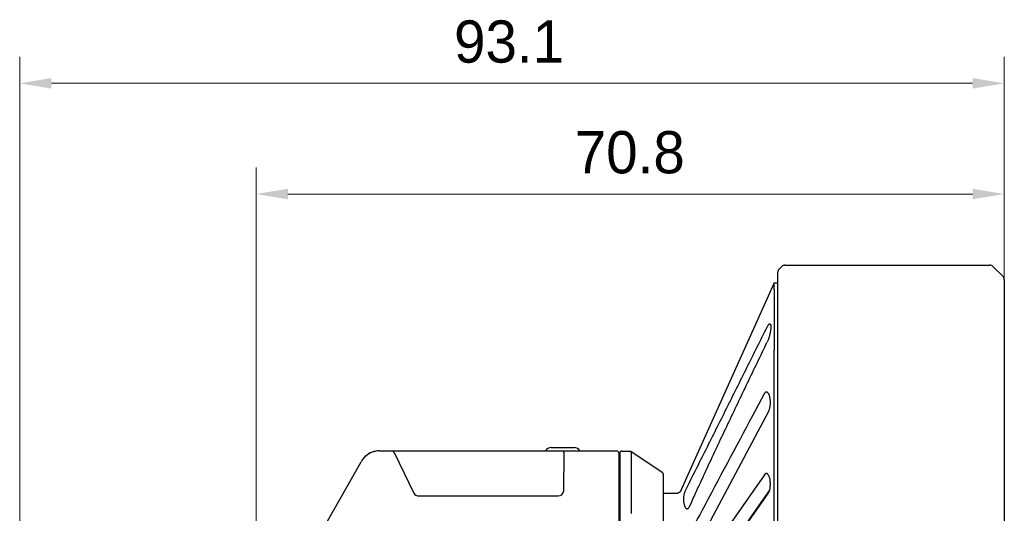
# Model space of a CAD drawing. Header units: millimetres. Extents: x 75 to 555, y 37 to 392.
# Tile 7 of 10: x 246 to 339, y 254 to 301. Entities that reach past the tile are written whole.
import ezdxf

# ---------------------------------------------------------------- set-up
doc = ezdxf.new("R2010")
doc.units = ezdxf.units.MM
doc.header["$LTSCALE"] = 32.67
doc.header["$PDMODE"] = 3
doc.header["$PDSIZE"] = 8
doc.layers.get('0').update_dxf_attribs({"linetype": 'CONTINUOUS'})
doc.layers.get('Defpoints').update_dxf_attribs({"linetype": 'CONTINUOUS'})
doc.layers.add('00_COMPONENTS', color=7, linetype='CONTINUOUS')
doc.layers.add('51__DRAFT_DIMS', color=7, linetype='CONTINUOUS')
doc.styles.add('尺寸值样式', font='兰亭黑 GBK.TTF', dxfattribs={"height": 4})
doc.dimstyles.new('1直线标注', dxfattribs={"dimtxt": 4, "dimasz": 3, "dimexe": 2.5, "dimexo": 0, "dimtad": 1, "dimdec": 1, "dimdsep": 46, "dimtxsty": '尺寸值样式', "dimcen": 0, "dimclrd": 8, "dimclre": 8, "dimclrt": 7, "dimadec": 0, "dimazin": 0, "dimtp": 0.001, "dimtm": 0.001, "dimtfac": 1, "dimtdec": 1, "dimtmove": 0, "dimatfit": 0, "dimldrblk": '_FILLED', "dimfxl": 1, "dimtolj": 1, "dimlwd": 15, "dimlwe": 15, "dimarcsym": 0})

# ---------------------------------------------------------------- blocks, each defined once
blk = doc.blocks.new('*D8')
at = {"layer": '51__DRAFT_DIMS', "color": 8, "lineweight": 15}
for p, q in [((245.523, 184.378), (245.523, 297.451)), ((338.668, 268.068), (338.668, 297.451)), ((248.523, 294.951), (335.668, 294.951))]:
    blk.add_line(p, q, dxfattribs=at)
at = {"layer": '51__DRAFT_DIMS', "color": 8}
for points in [[(248.523, 295.451), (248.523, 294.451), (245.523, 294.951)], [(335.668, 294.451), (335.668, 295.451), (338.668, 294.951)]]:
    blk.add_solid(points, dxfattribs=at)
at = {"layer": 'Defpoints', "color": 0}
for p in [(338.668, 294.951), (338.668, 268.068), (245.523, 184.378)]:
    blk.add_point(p, dxfattribs=at)
at = {"layer": '51__DRAFT_DIMS', "color": 7, "insert": (291.817, 300.91), "char_height": 4, "attachment_point": 2, "line_spacing_factor": 0.9, "style": '尺寸值样式'}
blk.add_mtext('\\A1;93.1', dxfattribs=at)
blk = doc.blocks.new('_FILLED')
at = {"color": 0, "linetype": 'ByBlock'}
blk.add_solid([(0, 0), (-1, 0.167), (-1, -0.167)], dxfattribs=at)
blk = doc.blocks.new('*D9')
at = {"layer": '51__DRAFT_DIMS', "color": 8, "lineweight": 15}
for p, q in [((267.893, 240.175), (267.893, 286.965)), ((338.668, 268.068), (338.668, 286.965)), ((335.668, 284.465), (270.893, 284.465))]:
    blk.add_line(p, q, dxfattribs=at)
at = {"layer": '51__DRAFT_DIMS', "color": 8}
for points in [[(270.893, 284.965), (270.893, 283.965), (267.893, 284.465)], [(335.668, 283.965), (335.668, 284.965), (338.668, 284.465)]]:
    blk.add_solid(points, dxfattribs=at)
at = {"layer": 'Defpoints', "color": 0}
for p in [(267.893, 284.465), (338.668, 268.068), (267.893, 240.175)]:
    blk.add_point(p, dxfattribs=at)
at = {"layer": '51__DRAFT_DIMS', "color": 7, "insert": (303.236, 290.424), "char_height": 4, "attachment_point": 2, "line_spacing_factor": 0.9, "style": '尺寸值样式'}
blk.add_mtext('\\A1;70.8', dxfattribs=at)

msp = doc.modelspace()

# ---------------------------------------------------------------- linework, layer by layer
at = {"layer": '00_COMPONENTS'}
for p, q in [((317.3601, 277.345), (317.6258, 277.6107)), ((317.9086, 277.7278), (337.3023, 277.7278)), ((338.5508, 276.645), (337.5851, 277.6107)), ((317.2429, 188.3877), (317.2429, 277.0621)), ((316.8975, 276.0643), (308.6074, 257.5673)), ((316.8975, 276.0643), (316.8975, 276.0644)), ((316.8975, 276.0644), (317.2429, 276.0584)), ((338.6679, 276.3621), (338.6679, 189.0877)), ((315.9516, 265.5292), (314.88, 263.5176)), ((308.8855, 249.8189), (316.3824, 263.8947)), ((279.5603, 260.1249), (301.9929, 260.1249)), ((279.5704, 260.1499), (301.1429, 260.1499)), ((280.9405, 259.9913), (282.8242, 256.1259)), ((295.8018, 260.4499), (297.9841, 260.4499)), ((297.0142, 259.9913), (296.9601, 256.277)), ((301.1429, 260.1249), (301.1429, 260.1499)), ((302.1929, 259.9249), (302.1929, 172.3249)), ((302.2929, 259.9214), (302.2929, 172.3285)), ((302.4964, 260.1214), (303.3418, 260.1066)), ((303.3426, 260.1061), (306.3039, 258.1319)), ((303.3588, 259.981), (303.3608, 259.981)), ((303.3608, 259.981), (303.3608, 254.2195)), ((272.8455, 250.3035), (277.8189, 259.1085)), ((306.3929, 257.9655), (306.3929, 174.2843)), ((308.6074, 257.5673), (308.0795, 256.3897)), ((315.9851, 257.8752), (308.4919, 247.1987)), ((307.9275, 256.1989), (307.9147, 256.1895)), ((307.9387, 256.2078), (307.9269, 256.1985)), ((307.9498, 256.2169), (307.9386, 256.2076)), ((307.9605, 256.2264), (307.9496, 256.2168)), ((307.9707, 256.2359), (307.96, 256.2259)), ((307.9804, 256.2455), (307.9699, 256.2352)), ((307.9897, 256.2551), (307.9795, 256.2445)), ((307.9985, 256.2648), (307.9886, 256.254)), ((308.0068, 256.2745), (307.9973, 256.2635)), ((308.0148, 256.2842), (308.0056, 256.2731)), ((308.0223, 256.2938), (308.0136, 256.2827)), ((308.0294, 256.3034), (308.0212, 256.2923)), ((308.0362, 256.313), (308.0283, 256.3019)), ((308.0425, 256.3224), (308.0351, 256.3114)), ((308.0485, 256.3317), (308.0414, 256.3208)), ((308.0541, 256.3409), (308.0474, 256.33)), ((308.0751, 256.3803), (308.0714, 256.3727)), ((308.0795, 256.3897), (308.0751, 256.3803)), ((308.0802, 256.3913), (308.0767, 256.3837)), ((310.0703, 247.1987), (316.472, 256.4279)), ((283.288, 255.8661), (296.4595, 255.866)), ((307.6246, 256.0967), (306.3929, 256.0967)), ((307.6481, 256.0973), (307.6291, 256.0967)), ((308.8463, 245.4353), (316.3395, 256.1118))]:
    msp.add_line(p, q, dxfattribs=at)
for points in [[(307.9157, 256.1902), (307.9019, 256.1807), (307.8885, 256.172), (307.8745, 256.1637), (307.8599, 256.1555), (307.8446, 256.1477), (307.8288, 256.1403), (307.8125, 256.1333), (307.7957, 256.1269), (307.7784, 256.1209), (307.7608, 256.1156), (307.7428, 256.1109), (307.7247, 256.1068), (307.7063, 256.1034), (307.6878, 256.1007), (307.6693, 256.0987), (307.6507, 256.0974), (307.6323, 256.0967), (307.6246, 256.0967)], [(307.9035, 256.1817), (307.8908, 256.1735), (307.8776, 256.1655), (307.864, 256.1578), (307.8499, 256.1504), (307.8353, 256.1433), (307.8203, 256.1366), (307.8049, 256.1303), (307.789, 256.1245), (307.7727, 256.1191), (307.756, 256.1143), (307.7389, 256.1099), (307.7214, 256.1062), (307.7036, 256.103), (307.6854, 256.1004), (307.6669, 256.0985), (307.6481, 256.0973)], [(308.0714, 256.3727), (308.0673, 256.3647), (308.0629, 256.3565), (308.0581, 256.3479), (308.053, 256.3391)], [(308.0767, 256.3837), (308.0729, 256.3757), (308.0687, 256.3674), (308.0642, 256.3588), (308.0593, 256.35), (308.0541, 256.3409)]]:
    msp.add_lwpolyline(points, dxfattribs=at)
for centre, radius, start, end in [((317.9086, 277.3278), 0.4, 90.000601, 134.998166), ((337.3023, 277.3278), 0.4, 45.000571, 89.999215), ((317.6429, 277.0621), 0.4, 135.000238, 180.000484), ((338.2679, 276.3621), 0.4, 0.000431, 45.000348), ((279.5603, 258.1249), 2, 90, 150.540825), ((279.5704, 258.1949), 1.955, 90, 132.959719), ((295.8018, 259.8249), 0.625, 90, 148.667749), ((297.9841, 259.8249), 0.625, 31.332251, 90), ((301.9929, 259.9249), 0.2, 0, 90), ((302.4929, 259.9214), 0.2, 89, 180), ((303.6927, 260.0461), 0.3402, 189.680907, 191.033323), ((302.0929, 258.8215), 0.2, 300.006681, 0), ((306.1929, 257.9655), 0.2, 0, 56.309932)]:
    msp.add_arc(centre, radius, start, end, dxfattribs=at)
for centre, major_axis, ratio, start_param, end_param in [((280.929, 259.8249), (-0.1006, 0.2991), 0.2320744, -1.060659, -0.0778652), ((296.9989, 259.8249), (0.0115, 0.3), 0.0356562, -0.9814241, 0.0013697), ((304.052, 259.8316), (0.6893, -0.1655), 0.3078775, -3.0678203, -2.9724774), ((296.4595, 256.282), (0.5006, 0), 0.8309707, 4.7123855, 6.2710886), ((283.288, 256.2821), (0.5004, 0), 0.8314424, -2.7566242, -1.5707998)]:
    msp.add_ellipse(centre, major_axis=major_axis, ratio=ratio, start_param=start_param, end_param=end_param, dxfattribs=at)
for points, knots in [([(316.9147, 275.2873), (316.9145, 275.345), (316.9117, 275.454), (316.9031, 275.5859), (316.8964, 275.6814), (316.8927, 275.7452), (316.8903, 275.8035), (316.8888, 275.8562), (316.8881, 275.9031), (316.8882, 275.9441), (316.889, 275.9791), (316.8904, 276.0081), (316.8923, 276.0309), (316.8941, 276.0461), (316.8955, 276.0551), (316.8963, 276.0596), (316.897, 276.0625), (316.8973, 276.0639), (316.8975, 276.0643)], [0, 0, 0, 0, 0.222398, 0.4202936, 0.509394, 0.5915604, 0.6665881, 0.7343225, 0.7946175, 0.8473424, 0.8923916, 0.9296837, 0.9591541, 0.9807435, 0.9885631, 0.9943862, 0.9982019, 1, 1, 1, 1]), ([(316.9143, 269.8396), (316.9157, 270.2936), (316.9152, 270.9745), (316.9143, 271.8825), (316.9141, 272.5634), (316.9145, 273.2444), (316.9157, 274.1523), (316.9162, 274.8333), (316.9147, 275.2873)], [0, 0, 0, 0, 0.2499986, 0.3750002, 0.5000006, 0.6249999, 0.7499983, 1, 1, 1, 1]), ([(316.4775, 272.1789), (316.4833, 272.1789), (316.4952, 272.177), (316.5117, 272.168), (316.5262, 272.1532), (316.539, 272.1331), (316.55, 272.1075), (316.5632, 272.0634), (316.574, 271.9949), (316.579, 271.8987), (316.5766, 271.7857), (316.5668, 271.6589), (316.5498, 271.5214), (316.5262, 271.3768), (316.4869, 271.1793), (316.427, 270.9395), (316.3542, 270.7116), (316.2903, 270.5475), (316.2573, 270.4731), (316.2404, 270.4384)], [0, 0, 0, 0, 0.0095331, 0.0193508, 0.0303553, 0.0432043, 0.0583019, 0.0758688, 0.1186973, 0.1716552, 0.2338826, 0.3040236, 0.3804019, 0.4611663, 0.5444117, 0.7109641, 0.8665601, 0.9366591, 1, 1, 1, 1]), ([(316.2561, 271.9194), (316.2747, 271.9568), (316.303, 272.0094), (316.3444, 272.0723), (316.3729, 272.1096), (316.4006, 272.1394), (316.4326, 272.1661), (316.4603, 272.1789), (316.4775, 272.1789)], [0, 0, 0, 0, 0.356515, 0.5086167, 0.6422938, 0.7572853, 0.8540162, 1, 1, 1, 1]), ([(308.5096, 256.3975), (308.8347, 257.0436), (309.4834, 258.3363), (310.4553, 260.2756), (311.4251, 262.2155), (312.3933, 264.1558), (313.3604, 266.0963), (314.6485, 268.6837), (315.6123, 270.6253), (316.2552, 271.9194)], [0, 0, 0, 0, 0.1250774, 0.2501278, 0.3751517, 0.5001525, 0.6251371, 0.7501068, 1, 1, 1, 1]), ([(308.9219, 254.9166), (309.2116, 255.5673), (309.7988, 256.8667), (310.6951, 258.8103), (311.6033, 260.7516), (312.8263, 263.3386), (314.3709, 266.5683), (315.6161, 269.1485), (316.2404, 270.4384)], [0, 0, 0, 0, 0.1245152, 0.2492555, 0.3741585, 0.4991818, 0.7494795, 1, 1, 1, 1]), ([(316.9051, 267.9641), (316.9044, 268.0508), (316.901, 268.2233), (316.8945, 268.48), (316.8905, 268.7317), (316.8902, 268.9373), (316.8918, 269.0975), (316.8937, 269.2137), (316.8969, 269.3268), (316.9026, 269.4709), (316.9106, 269.6413), (316.9141, 269.7753), (316.9143, 269.8396)], [0, 0, 0, 0, 0.138626, 0.2759236, 0.4105616, 0.5412378, 0.6046941, 0.6666906, 0.7270787, 0.7857157, 0.8971794, 1, 1, 1, 1]), ([(316.9096, 197.4857), (316.9073, 197.6693), (316.9055, 198.0364), (316.9077, 198.587), (316.9097, 199.1376), (316.9094, 199.6882), (316.9087, 200.2388), (316.9086, 200.7894), (316.9088, 201.34), (316.9089, 202.0742), (316.9088, 202.9919), (316.9088, 204.0931), (316.9088, 205.1943), (316.9088, 206.6626), (316.9088, 208.498), (316.9088, 210.7004), (316.9088, 212.9029), (316.9088, 215.8395), (316.9088, 219.5102), (316.9088, 223.9151), (316.9088, 228.32), (316.9088, 232.7249), (316.9088, 237.1298), (316.9088, 241.5347), (316.9088, 245.9396), (316.9088, 249.6104), (316.9088, 252.547), (316.9088, 254.7494), (316.9088, 256.9519), (316.9088, 259.1543), (316.9088, 260.9897), (316.9088, 262.458), (316.9087, 263.3757), (316.909, 264.1099), (316.9091, 264.6605), (316.9086, 265.2111), (316.908, 265.7617), (316.9085, 266.3123), (316.9107, 266.7712), (316.9115, 267.1382), (316.911, 267.4135), (316.9087, 267.6888), (316.9059, 267.8723), (316.9051, 267.9641)], [0, 0, 0, 0, 0.0078125, 0.015625, 0.0234375, 0.03125, 0.0390625, 0.046875, 0.0546875, 0.0625, 0.078125, 0.09375, 0.109375, 0.125, 0.15625, 0.1875, 0.21875, 0.25, 0.3125, 0.375, 0.4375, 0.5, 0.5625, 0.625, 0.6875, 0.75, 0.78125, 0.8125, 0.84375, 0.875, 0.90625, 0.921875, 0.9375, 0.9453125, 0.953125, 0.9609375, 0.96875, 0.9765625, 0.984375, 0.9882813, 0.9921875, 0.9960938, 1, 1, 1, 1]), ([(316.1681, 265.7119), (316.1487, 265.7119), (316.1071, 265.7028), (316.0498, 265.6652), (315.9964, 265.6058), (315.9662, 265.5567), (315.9516, 265.5292)], [0, 0, 0, 0, 0.1965144, 0.4187645, 0.6837752, 1, 1, 1, 1]), ([(316.3824, 263.8947), (316.3995, 263.9268), (316.4312, 263.9982), (316.4695, 264.1161), (316.5008, 264.25), (316.5323, 264.4498), (316.5473, 264.7125), (316.5316, 264.9751), (316.4999, 265.1748), (316.4687, 265.3085), (316.4306, 265.4265), (316.3868, 265.5262), (316.3382, 265.6062), (316.2855, 265.6654), (316.2287, 265.7029), (316.1874, 265.7119), (316.1681, 265.7119)], [0, 0, 0, 0, 0.0553142, 0.1183632, 0.1883619, 0.2640704, 0.425665, 0.5872382, 0.6629182, 0.7328726, 0.7958478, 0.8510365, 0.8981584, 0.9375983, 0.9706729, 1, 1, 1, 1]), ([(314.88, 263.5176), (313.2732, 260.5015), (311.1303, 256.4803), (308.9881, 252.4587), (308.4526, 251.4533)], [0, 0, 0, 0, 0.7500058, 1, 1, 1, 1]), ([(303.3573, 259.9889), (303.3547, 260.0043), (303.3524, 260.0263), (303.3506, 260.0539), (303.3496, 260.0705), (303.3486, 260.084), (303.3473, 260.0945), (303.3457, 260.1016), (303.3438, 260.1053), (303.3426, 260.1061)], [0, 0, 0, 0, 0.3934764, 0.5580472, 0.69856, 0.8134557, 0.9016554, 0.9629995, 1, 1, 1, 1]), ([(316.1623, 257.9935), (316.1468, 257.9935), (316.1144, 257.9879), (316.0681, 257.9641), (316.0238, 257.9257), (315.9979, 257.8933), (315.9851, 257.8752)], [0, 0, 0, 0, 0.2101465, 0.4384682, 0.6988776, 1, 1, 1, 1]), ([(316.3395, 256.1118), (316.359, 256.1395), (316.3955, 256.204), (316.4403, 256.3143), (316.4782, 256.444), (316.519, 256.6448), (316.5436, 256.9166), (316.5347, 257.1928), (316.5062, 257.4067), (316.476, 257.5518), (316.4376, 257.6803), (316.3924, 257.7894), (316.3416, 257.877), (316.2863, 257.942), (316.2346, 257.9776), (316.1929, 257.9912), (316.1723, 257.9935), (316.1623, 257.9935)], [0, 0, 0, 0, 0.0496575, 0.1077884, 0.1739206, 0.2470053, 0.4072827, 0.5719519, 0.6501549, 0.7228474, 0.7885005, 0.8461003, 0.8952126, 0.9361108, 0.9700724, 0.9853176, 1, 1, 1, 1]), ([(308.5091, 256.3975), (308.4915, 256.3626), (308.4578, 256.2876), (308.4133, 256.1668), (308.3736, 256.0335), (308.341, 255.8903), (308.3176, 255.7402), (308.3072, 255.5867), (308.3126, 255.4346), (308.3275, 255.2885), (308.3508, 255.1519), (308.3817, 255.0279), (308.4188, 254.9191), (308.461, 254.8273), (308.5074, 254.7539), (308.5572, 254.6996), (308.6105, 254.6653), (308.6491, 254.657), (308.6672, 254.657)], [0, 0, 0, 0, 0.0616394, 0.1297258, 0.2032549, 0.2809959, 0.3614728, 0.4429511, 0.5235466, 0.6013737, 0.6747346, 0.7422447, 0.8028751, 0.8559864, 0.9013861, 0.9394676, 0.9714979, 1, 1, 1, 1]), ([(308.6672, 254.657), (308.6784, 254.657), (308.7017, 254.66), (308.7359, 254.6731), (308.7694, 254.6946), (308.8156, 254.7362), (308.87, 254.81), (308.9049, 254.8782), (308.9219, 254.9166)], [0, 0, 0, 0, 0.0887149, 0.1824393, 0.2851032, 0.3995445, 0.6698628, 1, 1, 1, 1])]:
    msp.add_open_spline(points, degree=3, knots=knots, dxfattribs=at)

# ---------------------------------------------------------------- dimensions: what is measured, and where the dimension line sits
at = {"layer": '51__DRAFT_DIMS'}
dim = msp.add_linear_dim(base=(338.6679, 294.9515), p1=(245.5232, 184.3777), p2=(338.6679, 268.0681), dimstyle='1直线标注', dxfattribs=at)
dim.commit()
dim.dimension.update_dxf_attribs({"geometry": '*D8', "text_midpoint": (291.8172, 294.9515), "dimtype": 160})
dim = msp.add_linear_dim(base=(267.8929, 284.4654), p1=(338.6679, 268.0681), p2=(267.8929, 240.1748), angle=180, dimstyle='1直线标注', dxfattribs=at)
dim.commit()
dim.dimension.update_dxf_attribs({"geometry": '*D9', "text_midpoint": (303.2365, 284.4654), "dimtype": 160})

doc.saveas('drawing.dxf')
